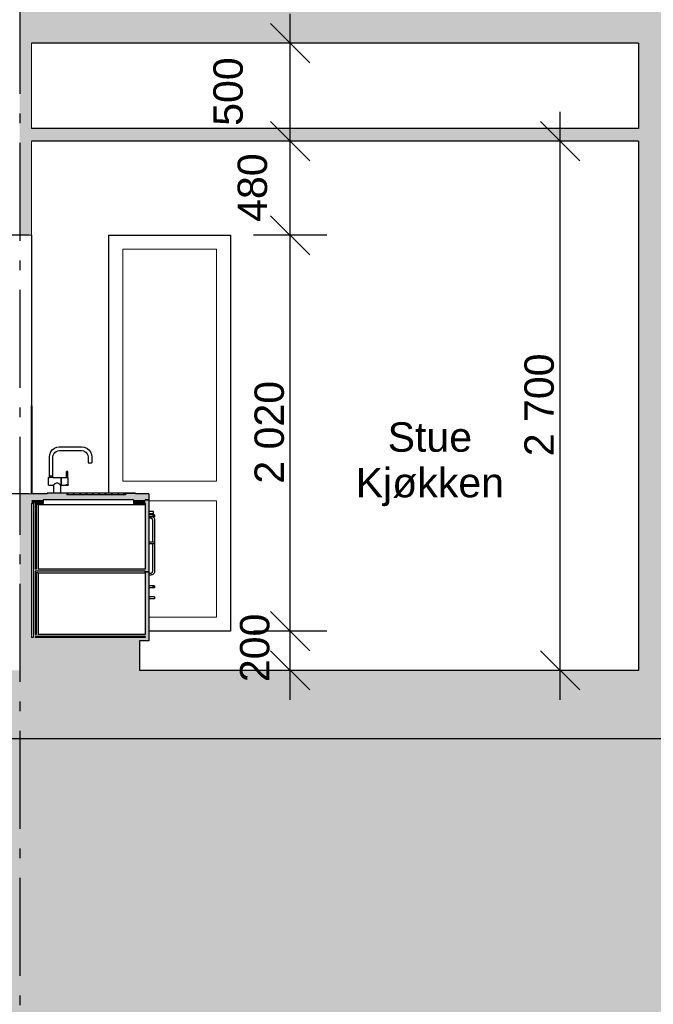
# Model space of a CAD drawing. Header units: millimetres. Extents: x 71327 to 340371, y 150071 to 223334.
# Tile 24 of 36: x 305941 to 309174, y 199330 to 204354. Entities that reach past the tile are written whole.
import ezdxf
from ezdxf.enums import TextEntityAlignment as Align

# ---------------------------------------------------------------- set-up
doc = ezdxf.new("R2010")
doc.units = ezdxf.units.MM
doc.header["$LTSCALE"] = 0.5
doc.header["$MEASUREMENT"] = 0
doc.linetypes.add('Akselinje', pattern=[1500, 1000, -200, 100, -200])
doc.linetypes.add('PLINE', pattern=[0])
for name, color, linetype in [('0(Nye konstruksjoner)', 7, 'Continuous'), ('23-- Yttervegger (Skravur)(Nye konstruksjoner)', 7, 'Continuous'), ('23-- Yttervegger(Nye konstruksjoner)', 7, 'Continuous'), ('24-- Innervegger (Skravur)(Nye konstruksjoner)', 7, 'Continuous'), ('24-- Innervegger(Nye konstruksjoner)', 7, 'Continuous'), ('244- Vinduer_ dører_ foldevegger(Nye konstruksjoner)', 7, 'Continuous'), ('251- Frittbærende dekker (Skravur)(Nye konstruksjoner)', 7, 'Continuous'), ('251- Frittbærende dekker(Nye konstruksjoner)', 7, 'Continuous'), ('252- Gulv på grunn_ bunnplate (Skravur)(Nye konstruksjoner)', 7, 'Continuous'), ('252- Gulv på grunn_ bunnplate(Nye konstruksjoner)', 7, 'Continuous'), ('257- Systemhimlinger (Skravur)(Nye konstruksjoner)', 7, 'Continuous'), ('257- Systemhimlinger(Nye konstruksjoner)', 7, 'Continuous'), ('273- Kjøkkeninnredning (Skravur)(Nye konstruksjoner)', 7, 'Continuous'), ('273- Kjøkkeninnredning(Nye konstruksjoner)', 7, 'Continuous'), ('822- Modullinjer(Nye konstruksjoner)', 7, 'Continuous'), ('838- Annen tekst(Nye konstruksjoner)', 7, 'Continuous'), ('842-M___1_100 Målsetting bygning(Nye konstruksjoner)', 7, 'Continuous')]:
    doc.layers.add(name, color=color, linetype=linetype)
doc.layers.add('234- Vinduer_ dører_ porter(Nye konstruksjoner)', color=7, linetype='Continuous', lineweight=0)
doc.layers.add('236- Innvendig kledning og overflate(Nye konstruksjoner)', color=7, linetype='Continuous', lineweight=0)
doc.styles.add('GENERATED_STYLE_1', font='arial.ttf')
doc.styles.add('GENERATED_STYLE_2', font='arial.ttf')
doc.dimstyles.new('GENERATED_STYLE__1', dxfattribs={"dimtxt": 150, "dimasz": 190, "dimexe": 0.18, "dimexo": 0.0625, "dimgap": 0, "dimtad": 1, "dimdec": 0, "dimzin": 0, "dimdsep": 46, "dimtxsty": 'GENERATED_STYLE_1', "dimblk": 'ARROWHEAD_6', "dimblk1": 'ARROWHEAD_6', "dimblk2": 'ARROWHEAD_6', "dimcen": 0.09, "dimse1": 1, "dimse2": 1, "dimclrd": 256, "dimclre": 256, "dimclrt": 256, "dimadec": 1, "dimazin": 0, "dimtfac": 1, "dimtdec": 4, "dimtmove": 0, "dimatfit": 3, "dimfxl": 1, "dimtolj": 1, "dimtzin": 0, "dimarcsym": 0})
doc.dimstyles.new('GENERATED_STYLE__3', dxfattribs={"dimtxt": 150, "dimasz": 190, "dimexe": 0.18, "dimexo": 0.0625, "dimgap": 0, "dimtad": 1, "dimdec": 0, "dimzin": 0, "dimdsep": 46, "dimtxsty": 'GENERATED_STYLE_1', "dimblk": 'ARROWHEAD_6', "dimblk1": 'ARROWHEAD_6', "dimblk2": 'ARROWHEAD_6', "dimcen": 0.09, "dimse1": 1, "dimse2": 1, "dimclrd": 256, "dimclre": 256, "dimclrt": 256, "dimadec": 1, "dimazin": 0, "dimtfac": 1, "dimtdec": 4, "dimtmove": 2, "dimatfit": 3, "dimfxl": 1, "dimtolj": 1, "dimtzin": 0, "dimarcsym": 0})

# ---------------------------------------------------------------- blocks, each defined once
blk = doc.blocks.new('Standard grid marker[6]_2', base_point=(305941.2, 210675.8))
at = {"layer": '822- Modullinjer(Nye konstruksjoner)', "linetype": 'Akselinje'}
blk.add_line((305941.2, 210475.8), (305941.2, 194352), dxfattribs=at)
at = {"layer": '822- Modullinjer(Nye konstruksjoner)', "style": 'GENERATED_STYLE_2'}
for tag, p in [('AC_MarkerText_1_0', (305941.2, 211350.8)), ('AC_MarkerText_1_1', (305941.2, 193827))]:
    blk.add_attdef(tag, text='', height=350, rotation=360, dxfattribs=at).set_placement(p, align=Align.TOP_CENTER)
blk = doc.blocks.new('*D255', base_point=(150667.5, 123334))
at = {"layer": '842-M___1_100 Målsetting bygning(Nye konstruksjoner)', "linetype": 'PLINE'}
for p, q in [((308697.9, 203734), (308697.9, 203884)), ((308797.9, 203634), (308597.9, 203834)), ((308885.4, 203734), (308510.4, 203734)), ((308697.9, 201034), (308697.9, 203734)), ((308597.9, 201134), (308797.9, 200934)), ((308885.4, 201034), (308510.4, 201034)), ((308697.9, 200884), (308697.9, 201034))]:
    blk.add_line(p, q, dxfattribs=at)
at = {"layer": '842-M___1_100 Målsetting bygning(Nye konstruksjoner)', "insert": (308667.9, 202126.6), "char_height": 150, "attachment_point": 7, "rotation": 90, "style": 'GENERATED_STYLE_1'}
blk.add_mtext('\\A1;{\\pql;\\fArial|b0|i0|c0|p0;\\W1.000000;2\xa0700}', dxfattribs=at)
blk = doc.blocks.new('ARROWHEAD_6')
at = {"linetype": 'Continuous'}
for p, q in [((-0.5, -0.5), (0.5, 0.5)), ((0, 0), (-1, 0))]:
    blk.add_line(p, q, dxfattribs=at)
blk = doc.blocks.new('*D256', base_point=(150667.5, 123334))
at = {"layer": '842-M___1_100 Målsetting bygning(Nye konstruksjoner)', "linetype": 'PLINE'}
for p, q in [((307220.9, 201334), (307420.9, 201134)), ((307508.4, 201234), (307133.4, 201234)), ((307320.9, 201034), (307320.9, 201234)), ((307220.9, 201134), (307420.9, 200934)), ((307508.4, 201034), (307133.4, 201034)), ((307320.9, 200884), (307320.9, 201034))]:
    blk.add_line(p, q, dxfattribs=at)
at = {"layer": '842-M___1_100 Målsetting bygning(Nye konstruksjoner)', "insert": (307216.7, 200974), "char_height": 150, "attachment_point": 7, "rotation": 90, "style": 'GENERATED_STYLE_1'}
blk.add_mtext('\\A1;{\\pql;\\fArial|b0|i0|c0|p0;\\W1.000000;200}', dxfattribs=at)
blk = doc.blocks.new('*D257', base_point=(150667.5, 123334))
at = {"layer": '842-M___1_100 Målsetting bygning(Nye konstruksjoner)', "linetype": 'PLINE'}
for p, q in [((307220.9, 203354), (307420.9, 203154)), ((307508.4, 203254), (307133.4, 203254)), ((307320.9, 201234), (307320.9, 203254)), ((307220.9, 201334), (307420.9, 201134)), ((307508.4, 201234), (307133.4, 201234))]:
    blk.add_line(p, q, dxfattribs=at)
at = {"layer": '842-M___1_100 Målsetting bygning(Nye konstruksjoner)', "insert": (307290.9, 201986.6), "char_height": 150, "attachment_point": 7, "rotation": 90, "style": 'GENERATED_STYLE_1'}
blk.add_mtext('\\A1;{\\pql;\\fArial|b0|i0|c0|p0;\\W1.000000;2\xa0020}', dxfattribs=at)
blk = doc.blocks.new('*D258', base_point=(150667.5, 123334))
at = {"layer": '842-M___1_100 Målsetting bygning(Nye konstruksjoner)', "linetype": 'PLINE'}
for p, q in [((307220.9, 203834), (307420.9, 203634)), ((307508.4, 203734), (307133.4, 203734)), ((307320.9, 203254), (307320.9, 203734)), ((307220.9, 203354), (307420.9, 203154)), ((307508.4, 203254), (307133.4, 203254))]:
    blk.add_line(p, q, dxfattribs=at)
at = {"layer": '842-M___1_100 Målsetting bygning(Nye konstruksjoner)', "insert": (307204.7, 203322.4), "char_height": 150, "attachment_point": 7, "rotation": 90, "style": 'GENERATED_STYLE_1'}
blk.add_mtext('\\A1;{\\pql;\\fArial|b0|i0|c0|p0;\\W1.000000;480}', dxfattribs=at)
blk = doc.blocks.new('*D259', base_point=(150667.5, 123334))
at = {"layer": '842-M___1_100 Målsetting bygning(Nye konstruksjoner)', "linetype": 'PLINE'}
for p, q in [((307320.9, 204234), (307320.9, 204384)), ((307420.9, 204134), (307220.9, 204334)), ((307508.4, 204234), (307133.4, 204234)), ((307320.9, 203734), (307320.9, 204234)), ((307220.9, 203834), (307420.9, 203634)), ((307508.4, 203734), (307133.4, 203734))]:
    blk.add_line(p, q, dxfattribs=at)
at = {"layer": '842-M___1_100 Målsetting bygning(Nye konstruksjoner)', "insert": (307080.9, 203812.4), "char_height": 150, "attachment_point": 7, "rotation": 90, "style": 'GENERATED_STYLE_1'}
blk.add_mtext('\\A1;{\\pql;\\fArial|b0|i0|c0|p0;\\W1.000000;500}', dxfattribs=at)

msp = doc.modelspace()

# ---------------------------------------------------------------- hatches: boundary and pattern name
at = {"layer": '0(Nye konstruksjoner)', "linetype": 'Continuous'}
h = msp.add_hatch(dxfattribs=at)
h.set_pattern_fill('Jord_0002', color=256, style=0, pattern_type=2)
h.set_pattern_definition([(45, (150667.54, 123334), (-275.7716, 275.7716), []), (45, (150575.6, 123425.9), (-551.5433, 551.5433), []), (45, (150483.7, 123517.84), (-551.5433, 551.5433), []), (135, (150391.76, 123609.76), (91.92388, 91.92388), [390, -390])])
h.paths.add_polyline_path([(296687.2, 197061.7), (340370.7, 197061.7), (340370.7, 200684), (296687.2, 200684)])
at = {"layer": '23-- Yttervegger (Skravur)(Nye konstruksjoner)', "linetype": 'Continuous'}
for points in [[(305940.2, 204534), (305940.2, 203254), (305988.2, 203254), (305988.2, 204234), (305941.2, 204234), (305941.2, 204534)], [(306001.2, 204234), (305988.2, 204234), (305988.2, 203254), (306001.2, 203254)], [(305940.2, 201934), (305940.2, 201034), (305988.2, 201034), (305988.2, 201934)], [(306001.2, 201934), (305988.2, 201934), (305988.2, 201034), (306001.2, 201034)]]:
    msp.add_hatch(color=256, dxfattribs=at).paths.add_polyline_path(points)
at = {"layer": '24-- Innervegger (Skravur)(Nye konstruksjoner)', "linetype": 'Continuous'}
for points in [[(309098.5, 203799), (309248.5, 203799), (309248.5, 204234), (309098.5, 204234)], [(309248.5, 203734), (309098.5, 203734), (309098.5, 201034), (309248.5, 201034)]]:
    msp.add_hatch(color=256, dxfattribs=at).paths.add_polyline_path(points)
at = {"layer": '251- Frittbærende dekker (Skravur)(Nye konstruksjoner)', "linetype": 'Continuous'}
msp.add_hatch(color=256, dxfattribs=at).paths.add_polyline_path([(313561.2, 204534), (305941.2, 204534), (305941.2, 204234), (313561.2, 204234)])
at = {"layer": '252- Gulv på grunn_ bunnplate (Skravur)(Nye konstruksjoner)', "linetype": 'Continuous'}
for points in [[(333847.2, 201034), (305755.2, 201034), (305755.2, 200884), (333847.2, 200884)], [(305755.2, 200684), (333847.2, 200684), (333847.2, 200884), (305755.2, 200884)]]:
    msp.add_hatch(color=256, dxfattribs=at).paths.add_polyline_path(points)
at = {"layer": '257- Systemhimlinger (Skravur)(Nye konstruksjoner)', "linetype": 'Continuous'}
msp.add_hatch(color=256, dxfattribs=at).paths.add_polyline_path([(313501.2, 203799), (306001.2, 203799), (306001.2, 203734), (313501.2, 203734)])
at = {"layer": '273- Kjøkkeninnredning (Skravur)(Nye konstruksjoner)', "linetype": 'Continuous'}
for points in [[(306001.2, 201904), (306599.2, 201904), (306599.2, 201934), (306481.2, 201934), (306481.2, 201929), (306181.2, 201929), (306181.2, 201934), (306001.2, 201934)], [(306001.2, 201886), (306061.2, 201886), (306061.2, 201904), (306001.2, 201904)], [(306081.2, 201934), (306181.2, 201934), (306181.2, 201939), (306081.2, 201939)], [(306181.2, 201936), (306181.2, 201934), (306186.2, 201934), (306186.2, 201936)], [(306181.2, 201934), (306181.2, 201929), (306481.2, 201929), (306481.2, 201934)], [(306218.4, 201934), (306218.4, 201936), (306213.4, 201936), (306213.4, 201934)], [(306250.6, 201934), (306250.6, 201936), (306245.6, 201936), (306245.6, 201934)], [(306282.9, 201934), (306282.9, 201936), (306277.9, 201936), (306277.9, 201934)], [(306315.1, 201934), (306315.1, 201936), (306310.1, 201936), (306310.1, 201934)], [(306347.3, 201934), (306347.3, 201936), (306342.3, 201936), (306342.3, 201934)], [(306379.5, 201934), (306379.5, 201936), (306374.5, 201936), (306374.5, 201934)], [(306411.8, 201934), (306411.8, 201936), (306406.8, 201936), (306406.8, 201934)], [(306444, 201934), (306444, 201936), (306439, 201936), (306439, 201934)], [(306476.2, 201934), (306476.2, 201936), (306471.2, 201936), (306471.2, 201934)], [(306531.2, 201934), (306531.2, 201939), (306481.2, 201939), (306481.2, 201934)], [(306581.2, 201886), (306581.2, 201904), (306521.2, 201904), (306521.2, 201886)], [(306581.2, 201537), (306599.2, 201537), (306599.2, 201903), (306581.2, 201903)], [(306010.2, 201202), (306019.2, 201202), (306019.2, 201886), (306010.2, 201886)], [(306034.2, 201551), (306034.2, 201881), (306024.2, 201881), (306024.2, 201551)], [(306619.2, 201828.2), (306619.2, 201818.2), (306629.2, 201818.2), (306629.2, 201828.2)], [(306581.2, 201551), (306019.2, 201551), (306019.2, 201541), (306581.2, 201541)], [(306034.2, 201217), (306034.2, 201531), (306024.2, 201531), (306024.2, 201217)], [(306581.2, 201185), (306599.2, 201185), (306599.2, 201535), (306581.2, 201535)], [(306619.2, 201465), (306619.2, 201455), (306629.2, 201455), (306629.2, 201465)], [(306001.2, 201202), (306001.2, 201184), (306581.2, 201184), (306581.2, 201202)], [(306581.2, 201217), (306019.2, 201217), (306019.2, 201207), (306581.2, 201207)], [(306001.2, 201034), (306551.2, 201034), (306551.2, 201184), (306001.2, 201184)]]:
    msp.add_hatch(color=256, dxfattribs=at).paths.add_polyline_path(points)

# ---------------------------------------------------------------- linework, layer by layer
at = {"layer": '0(Nye konstruksjoner)', "linetype": 'PLINE', "flags": 128}
msp.add_lwpolyline([(296687.2, 197061.7), (340370.7, 197061.7), (340370.7, 200684), (296687.2, 200684)], close=True, dxfattribs=at)
at = {"layer": '23-- Yttervegger(Nye konstruksjoner)', "linetype": 'PLINE', "flags": 128}
for points in [[(305988.2, 203254), (305940.2, 203254), (305890.2, 203254), (305798.2, 203254), (305742.2, 203254)], [(305988.2, 201934), (305940.2, 201934), (305890.2, 201934), (305798.2, 201934), (305742.2, 201934)]]:
    msp.add_lwpolyline(points, dxfattribs=at)
at = {"layer": '234- Vinduer_ dører_ porter(Nye konstruksjoner)', "linetype": 'PLINE'}
for p, q in [((306467.2, 203183), (306467.2, 201999)), ((306945.2, 203183), (306467.2, 203183)), ((306945.2, 201999), (306945.2, 203183)), ((306467.2, 201999), (306945.2, 201999)), ((306945.2, 201899), (306599.2, 201899)), ((306945.2, 201305), (306945.2, 201899)), ((306599.2, 201305), (306945.2, 201305))]:
    msp.add_line(p, q, dxfattribs=at)
at = {"layer": '236- Innvendig kledning og overflate(Nye konstruksjoner)', "linetype": 'PLINE'}
for p, q in [((306001.2, 204234), (306001.2, 203799)), ((306001.2, 203734), (306001.2, 203254)), ((306001.2, 203254), (305988.2, 203254)), ((306001.2, 201934), (305988.2, 201934)), ((306001.2, 201886), (306001.2, 201202))]:
    msp.add_line(p, q, dxfattribs=at)
at = {"layer": '24-- Innervegger(Nye konstruksjoner)', "linetype": 'PLINE'}
for p, q in [((309098.5, 204234), (309098.5, 203799)), ((309098.5, 203734), (309098.5, 201034))]:
    msp.add_line(p, q, dxfattribs=at)
at = {"layer": '244- Vinduer_ dører_ foldevegger(Nye konstruksjoner)', "linetype": 'PLINE'}
for p, q in [((306001.2, 203254), (306001.2, 202384)), ((306396.2, 201939), (306396.2, 203254)), ((306396.2, 203254), (307016.2, 203254)), ((307016.2, 203254), (307016.2, 201234)), ((307016.2, 201234), (306599.2, 201234))]:
    msp.add_line(p, q, dxfattribs=at)
at = {"layer": '251- Frittbærende dekker(Nye konstruksjoner)', "linetype": 'PLINE'}
msp.add_line((309098.5, 204234), (306001.2, 204234), dxfattribs=at)
at = {"layer": '252- Gulv på grunn_ bunnplate(Nye konstruksjoner)', "linetype": 'PLINE'}
for p, q in [((309098.5, 201034), (306551.2, 201034)), ((333847.2, 200684), (305755.2, 200684))]:
    msp.add_line(p, q, dxfattribs=at)
at = {"layer": '257- Systemhimlinger(Nye konstruksjoner)', "linetype": 'PLINE'}
for p, q in [((309098.5, 203799), (306001.2, 203799)), ((309098.5, 203734), (306001.2, 203734))]:
    msp.add_line(p, q, dxfattribs=at)
at = {"layer": '273- Kjøkkeninnredning(Nye konstruksjoner)', "linetype": 'PLINE'}
for p, q in [((306001.2, 201934), (306001.2, 202384)), ((306001.2, 202384), (306004.2, 202384)), ((306004.2, 201934), (306004.2, 202384)), ((306099, 202148.5), (306107.1, 202159.1)), ((306107.1, 202159.1), (306117.7, 202167.2)), ((306117.7, 202167.2), (306130, 202172.3)), ((306126.7, 202151.5), (306134.7, 202154.8)), ((306130, 202172.3), (306142.6, 202174)), ((306134.7, 202154.8), (306143.8, 202156)), ((306142.6, 202174), (306257.8, 202174)), ((306143.8, 202156), (306256.6, 202156)), ((306256.6, 202156), (306265.7, 202154.8)), ((306257.8, 202174), (306270.4, 202172.3)), ((306265.7, 202154.8), (306273.7, 202151.5)), ((306270.4, 202172.3), (306282.7, 202167.2)), ((306282.7, 202167.2), (306293.3, 202159.1)), ((306293.3, 202159.1), (306301.4, 202148.5)), ((306092.2, 202123.6), (306093.9, 202136.2)), ((306092.2, 202025), (306092.2, 202123.6)), ((306093.9, 202136.2), (306099, 202148.5)), ((306110.2, 202122.4), (306111.4, 202131.5)), ((306110.2, 202025), (306110.2, 202122.4)), ((306111.4, 202131.5), (306114.7, 202139.5)), ((306114.7, 202139.5), (306119.9, 202146.3)), ((306119.9, 202146.3), (306126.7, 202151.5)), ((306273.7, 202151.5), (306280.5, 202146.3)), ((306280.5, 202146.3), (306285.7, 202139.5)), ((306285.7, 202139.5), (306289, 202131.5)), ((306289, 202131.5), (306290.2, 202122.4)), ((306290.2, 202122.4), (306290.2, 202093)), ((306301.4, 202148.5), (306306.5, 202136.2)), ((306306.5, 202136.2), (306308.2, 202123.6)), ((306308.2, 202123.6), (306308.2, 202093)), ((306290.2, 202093), (306290.3, 202093)), ((306290.3, 202093), (306290.7, 202093)), ((306290.7, 202093), (306291.3, 202093)), ((306291.3, 202093), (306292.2, 202093)), ((306292.2, 202093), (306293.3, 202093)), ((306293.3, 202093), (306294.6, 202093)), ((306294.6, 202093), (306296, 202093)), ((306296, 202093), (306297.5, 202093)), ((306297.5, 202093), (306299, 202093)), ((306299, 202093), (306300.6, 202093)), ((306300.6, 202093), (306302.1, 202093)), ((306302.1, 202093), (306303.6, 202093)), ((306303.6, 202093), (306304.9, 202093)), ((306304.9, 202093), (306306, 202093)), ((306306, 202093), (306306.9, 202093)), ((306306.9, 202093), (306307.6, 202093)), ((306307.6, 202093), (306308, 202093)), ((306308, 202093), (306308.2, 202093)), ((306087.2, 202018.9), (306087.2, 202019)), ((306087.2, 202019), (306093.2, 202019)), ((306087.2, 202018.5), (306087.2, 202018.9)), ((306087.2, 202017.8), (306087.2, 202018.5)), ((306087.2, 202016.9), (306087.2, 202017.8)), ((306087.2, 202015.7), (306087.2, 202016.9)), ((306087.2, 202014.3), (306087.2, 202015.7)), ((306087.2, 202012.7), (306087.2, 202014.3)), ((306087.2, 202010.9), (306087.2, 202012.7)), ((306087.2, 202009), (306087.2, 202010.9)), ((306087.2, 202006.9), (306087.2, 202009)), ((306087.2, 202004.7), (306087.2, 202006.9)), ((306087.2, 202002.5), (306087.2, 202004.7)), ((306092.3, 202025), (306092.2, 202025)), ((306092.7, 202025), (306092.3, 202025)), ((306093.4, 202025), (306092.7, 202025)), ((306093.2, 202019), (306093.2, 202025)), ((306093.3, 202018.9), (306093.2, 202019)), ((306093.5, 202018.9), (306093.3, 202018.9)), ((306094.3, 202025), (306093.4, 202025)), ((306094.3, 202018.6), (306093.7, 202018.8)), ((306095.4, 202025), (306094.3, 202025)), ((306095.1, 202018.3), (306094.3, 202018.6)), ((306096.1, 202018), (306095.1, 202018.3)), ((306096.7, 202025), (306095.4, 202025)), ((306097.2, 202017.8), (306096.1, 202018)), ((306098.1, 202025), (306096.7, 202025)), ((306098.5, 202017.5), (306097.2, 202017.8)), ((306099.6, 202025), (306098.1, 202025)), ((306099.8, 202017.4), (306098.5, 202017.5)), ((306101.2, 202025), (306099.6, 202025)), ((306101.2, 202017.3), (306099.8, 202017.4)), ((306102.8, 202025), (306101.2, 202025)), ((306102.6, 202017.4), (306101.2, 202017.3)), ((306103.9, 202017.5), (306102.6, 202017.4)), ((306104.3, 202025), (306102.8, 202025)), ((306105.2, 202017.8), (306103.9, 202017.5)), ((306105.7, 202025), (306104.3, 202025)), ((306106.3, 202018), (306105.2, 202017.8)), ((306107, 202025), (306105.7, 202025)), ((306107.3, 202018.3), (306106.3, 202018)), ((306108.1, 202025), (306107, 202025)), ((306108.1, 202018.6), (306107.3, 202018.3)), ((306109, 202025), (306108.1, 202025)), ((306108.7, 202018.8), (306108.1, 202018.6)), ((306109.1, 202018.9), (306108.9, 202018.9)), ((306109.7, 202025), (306109, 202025)), ((306109.2, 202019), (306109.1, 202018.9)), ((306109.2, 202019), (306109.2, 202025)), ((306109.2, 202019), (306152.2, 202019)), ((306110.1, 202025), (306109.7, 202025)), ((306110.2, 202025), (306110.1, 202025)), ((306152.2, 202018.9), (306152.2, 202019)), ((306152.2, 202018.5), (306152.2, 202018.9)), ((306152.2, 202017.8), (306152.2, 202018.5)), ((306152.2, 202016.9), (306152.2, 202017.8)), ((306152.2, 202015.7), (306152.2, 202016.9)), ((306152.2, 202014.3), (306152.2, 202015.7)), ((306152.2, 202012.7), (306152.2, 202014.3)), ((306152.2, 202010.9), (306152.2, 202012.7)), ((306152.2, 202009), (306152.2, 202010.9)), ((306152.2, 202006.9), (306152.2, 202009)), ((306152.2, 202004.7), (306152.2, 202006.9)), ((306152.2, 202002.5), (306152.2, 202004.7)), ((306153.2, 202018.7), (306153.2, 202019)), ((306153.2, 202019), (306179.2, 202019)), ((306153.2, 202017.8), (306153.2, 202018.7)), ((306153.2, 202016.3), (306153.2, 202017.8)), ((306153.2, 202014.3), (306153.2, 202016.3)), ((306153.2, 202011.8), (306153.2, 202014.3)), ((306153.2, 202009), (306153.2, 202011.8)), ((306153.2, 202005.8), (306153.2, 202009)), ((306153.2, 202002.5), (306153.2, 202005.8)), ((306176.2, 202018.4), (306176.2, 202018)), ((306188.2, 202018.4), (306176.2, 202018.4)), ((306176.2, 202018), (306188.2, 202018)), ((306179.2, 202019), (306179.2, 202049)), ((306179.4, 202049), (306179.3, 202049)), ((306179.4, 202019), (306179.3, 202019)), ((306179.7, 202049), (306179.4, 202049)), ((306179.7, 202018.9), (306179.4, 202019)), ((306180, 202049), (306179.7, 202049)), ((306180, 202018.9), (306179.7, 202018.9)), ((306180.5, 202049), (306180, 202049)), ((306180.5, 202018.8), (306180, 202018.9)), ((306181, 202049), (306180.5, 202049)), ((306181, 202018.8), (306180.5, 202018.8)), ((306181.5, 202049), (306181, 202049)), ((306181.5, 202018.7), (306181, 202018.8)), ((306182.1, 202049), (306181.5, 202049)), ((306182.1, 202018.7), (306181.5, 202018.7)), ((306182.7, 202049), (306182.1, 202049)), ((306182.4, 202018.7), (306182.1, 202018.7)), ((306182.7, 202018.7), (306182.4, 202018.7)), ((306183.3, 202049), (306182.7, 202049)), ((306183, 202018.7), (306182.7, 202018.7)), ((306183.3, 202018.7), (306183, 202018.7)), ((306183.9, 202049), (306183.3, 202049)), ((306183.9, 202018.7), (306183.3, 202018.7)), ((306184.5, 202049), (306183.9, 202049)), ((306184.5, 202018.8), (306183.9, 202018.7)), ((306185, 202049), (306184.5, 202049)), ((306185, 202018.8), (306184.5, 202018.8)), ((306185.4, 202049), (306185, 202049)), ((306185.4, 202018.9), (306185, 202018.8)), ((306185.7, 202049), (306185.4, 202049)), ((306185.7, 202018.9), (306185.4, 202018.9)), ((306186, 202049), (306185.7, 202049)), ((306186, 202019), (306185.7, 202018.9)), ((306186.1, 202049), (306186, 202049)), ((306186.1, 202019), (306186, 202019)), ((306186.2, 202019), (306186.2, 202049)), ((306186.2, 202019), (306188.2, 202019)), ((306188.2, 202018.7), (306188.2, 202019)), ((306188.2, 202018.4), (306188.2, 202018.7)), ((306188.2, 202018.4), (306188.2, 202018)), ((306188.2, 202017.8), (306188.2, 202018)), ((306188.2, 202016.3), (306188.2, 202017.8)), ((306188.2, 202014.3), (306188.2, 202016.3)), ((306188.2, 202011.8), (306188.2, 202014.3)), ((306188.2, 202009), (306188.2, 202011.8)), ((306188.2, 202005.8), (306188.2, 202009)), ((306188.2, 202002.5), (306188.2, 202005.8)), ((306087.2, 202000.2), (306087.2, 202002.5)), ((306087.2, 201997.8), (306087.2, 202000.2)), ((306087.2, 201995.5), (306087.2, 201997.8)), ((306087.2, 201993.3), (306087.2, 201995.5)), ((306087.2, 201991.1), (306087.2, 201993.3)), ((306087.2, 201989), (306087.2, 201991.1)), ((306087.2, 201987), (306087.2, 201989)), ((306087.2, 201985.3), (306087.2, 201987)), ((306087.2, 201983.7), (306087.2, 201985.3)), ((306087.2, 201982.3), (306087.2, 201983.7)), ((306087.2, 201981.1), (306087.2, 201982.3)), ((306087.2, 201980.2), (306087.2, 201981.1)), ((306087.2, 201979.5), (306087.2, 201980.2)), ((306087.2, 201979.1), (306087.2, 201979.5)), ((306087.2, 201979), (306087.2, 201979.1)), ((306087.2, 201979), (306112.7, 201979)), ((306112.7, 201979), (306112.8, 201979.1)), ((306112.7, 201979), (306112.7, 201939)), ((306112.8, 201979.1), (306113.2, 201979.5)), ((306113.2, 201979.5), (306113.3, 201979.5)), ((306113.3, 201979.5), (306113.8, 201980)), ((306113.8, 201980), (306114, 201980.2)), ((306114, 201980.2), (306114.7, 201980.8)), ((306114.7, 201980.8), (306115, 201981.1)), ((306115, 201981.1), (306115.7, 201981.8)), ((306115.7, 201981.8), (306116.3, 201982.3)), ((306116.3, 201982.3), (306117, 201982.9)), ((306117, 201982.9), (306117.9, 201983.7)), ((306117.9, 201983.7), (306118.5, 201984.2)), ((306118.5, 201984.2), (306119.8, 201985.3)), ((306119.8, 201985.3), (306120.2, 201985.6)), ((306120.2, 201985.6), (306122, 201987)), ((306122, 201987), (306123.9, 201988.4)), ((306123.9, 201988.4), (306125.9, 201989.7)), ((306125.9, 201989.7), (306128, 201990.7)), ((306128, 201990.7), (306130.1, 201991.3)), ((306130.1, 201991.3), (306132.3, 201991.3)), ((306132.3, 201991.3), (306134.4, 201990.7)), ((306134.4, 201990.7), (306136.5, 201989.7)), ((306136.5, 201989.7), (306138.5, 201988.4)), ((306138.5, 201988.4), (306140.4, 201987)), ((306140.4, 201987), (306142.2, 201985.6)), ((306142.2, 201985.6), (306142.6, 201985.3)), ((306142.6, 201985.3), (306143.9, 201984.2)), ((306143.9, 201984.2), (306144.5, 201983.7)), ((306144.5, 201983.7), (306145.4, 201982.9)), ((306145.4, 201982.9), (306146.1, 201982.3)), ((306146.1, 201982.3), (306146.7, 201981.8)), ((306146.7, 201981.8), (306147.4, 201981.1)), ((306147.4, 201981.1), (306147.7, 201980.8)), ((306147.7, 201980.8), (306148.4, 201980.2)), ((306148.4, 201980.2), (306148.6, 201980)), ((306148.6, 201980), (306149.1, 201979.5)), ((306149.1, 201979.5), (306149.2, 201979.5)), ((306149.2, 201979.5), (306149.6, 201979.1)), ((306149.6, 201979.1), (306149.7, 201979)), ((306149.7, 201979), (306149.7, 201939)), ((306149.7, 201979), (306152.2, 201979)), ((306152.2, 202000.2), (306152.2, 202002.5)), ((306152.2, 201997.8), (306152.2, 202000.2)), ((306152.2, 201995.5), (306152.2, 201997.8)), ((306152.2, 201993.3), (306152.2, 201995.5)), ((306152.2, 201991.1), (306152.2, 201993.3)), ((306152.2, 201989), (306152.2, 201991.1)), ((306152.2, 201987), (306152.2, 201989)), ((306152.2, 201985.3), (306152.2, 201987)), ((306152.2, 201983.7), (306152.2, 201985.3)), ((306152.2, 201982.3), (306152.2, 201983.7)), ((306152.2, 201981.1), (306152.2, 201982.3)), ((306152.2, 201980.2), (306152.2, 201981.1)), ((306152.2, 201979.5), (306152.2, 201980.2)), ((306152.2, 201979.1), (306152.2, 201979.5)), ((306152.2, 201979), (306152.2, 201979.1)), ((306153.2, 201999), (306153.2, 202002.5)), ((306153.2, 201995.5), (306153.2, 201999)), ((306153.2, 201992.2), (306153.2, 201995.5)), ((306153.2, 201989), (306153.2, 201992.2)), ((306153.2, 201986.1), (306153.2, 201989)), ((306153.2, 201983.7), (306153.2, 201986.1)), ((306153.2, 201981.7), (306153.2, 201983.7)), ((306153.2, 201980.2), (306153.2, 201981.7)), ((306153.2, 201979.3), (306153.2, 201980.2)), ((306153.2, 201979), (306153.2, 201979.3)), ((306153.2, 201979), (306188.2, 201979)), ((306176.2, 201980), (306176.2, 201979.6)), ((306188.2, 201980), (306176.2, 201980)), ((306176.2, 201979.6), (306188.2, 201979.6)), ((306188.2, 201999), (306188.2, 202002.5)), ((306188.2, 201995.5), (306188.2, 201999)), ((306188.2, 201992.2), (306188.2, 201995.5)), ((306188.2, 201989), (306188.2, 201992.2)), ((306188.2, 201986.1), (306188.2, 201989)), ((306188.2, 201983.7), (306188.2, 201986.1)), ((306188.2, 201981.7), (306188.2, 201983.7)), ((306188.2, 201980.2), (306188.2, 201981.7)), ((306188.2, 201980), (306188.2, 201980.2)), ((306188.2, 201980), (306188.2, 201979.6)), ((306188.2, 201979.3), (306188.2, 201979.6)), ((306188.2, 201979), (306188.2, 201979.3)), ((306081.2, 201934), (306001.2, 201934)), ((306061.2, 201904), (306061.2, 201886)), ((306521.2, 201904), (306061.2, 201904)), ((306081.2, 201939), (306081.2, 201934)), ((306181.2, 201939), (306081.2, 201939)), ((306181.5, 201939), (306181.2, 201939)), ((306181.2, 201939), (306181.2, 201936)), ((306186.2, 201936), (306181.2, 201936)), ((306181.2, 201934), (306181.2, 201929)), ((306481.2, 201929), (306181.2, 201929)), ((306182.4, 201939), (306181.5, 201939)), ((306183.9, 201939), (306182.4, 201939)), ((306185.9, 201939), (306183.9, 201939)), ((306188.3, 201939), (306185.9, 201939)), ((306186.2, 201936), (306186.2, 201934)), ((306191.2, 201939), (306188.3, 201939)), ((306194.4, 201939), (306191.2, 201939)), ((306197.7, 201939), (306194.4, 201939)), ((306201.2, 201939), (306197.7, 201939)), ((306461.2, 201939), (306201.2, 201939)), ((306213.4, 201936), (306213.4, 201934)), ((306218.4, 201936), (306213.4, 201936)), ((306218.4, 201936), (306218.4, 201934)), ((306245.6, 201936), (306245.6, 201934)), ((306250.6, 201936), (306245.6, 201936)), ((306250.6, 201936), (306250.6, 201934)), ((306277.9, 201936), (306277.9, 201934)), ((306282.9, 201936), (306277.9, 201936)), ((306282.9, 201936), (306282.9, 201934)), ((306310.1, 201936), (306310.1, 201934)), ((306315.1, 201936), (306310.1, 201936)), ((306315.1, 201936), (306315.1, 201934)), ((306342.3, 201936), (306342.3, 201934)), ((306347.3, 201936), (306342.3, 201936)), ((306347.3, 201936), (306347.3, 201934)), ((306374.5, 201936), (306374.5, 201934)), ((306379.5, 201936), (306374.5, 201936)), ((306379.5, 201936), (306379.5, 201934)), ((306406.8, 201936), (306406.8, 201934)), ((306411.8, 201936), (306406.8, 201936)), ((306411.8, 201936), (306411.8, 201934)), ((306439, 201936), (306439, 201934)), ((306444, 201936), (306439, 201936)), ((306444, 201936), (306444, 201934)), ((306464.7, 201939), (306461.2, 201939)), ((306468, 201939), (306464.7, 201939)), ((306471.2, 201939), (306468, 201939)), ((306474.1, 201939), (306471.2, 201939)), ((306471.2, 201936), (306471.2, 201934)), ((306476.2, 201936), (306471.2, 201936)), ((306476.5, 201939), (306474.1, 201939)), ((306476.2, 201936), (306476.2, 201934)), ((306478.5, 201939), (306476.5, 201939)), ((306480, 201939), (306478.5, 201939)), ((306480.9, 201939), (306480, 201939)), ((306481.2, 201939), (306480.9, 201939)), ((306531.2, 201939), (306481.2, 201939)), ((306521.2, 201904), (306521.2, 201886)), ((306531.2, 201939), (306531.2, 201934)), ((306599.2, 201934), (306531.2, 201934)), ((306581.2, 201904), (306581.2, 201903)), ((306599.2, 201904), (306581.2, 201904)), ((306599.2, 201903), (306581.2, 201903)), ((306589.2, 201903), (306589.2, 201904)), ((306599.2, 201934), (306599.2, 201904)), ((306599.2, 201903), (306599.2, 201537)), ((306010.2, 201886), (306001.2, 201886)), ((306010.2, 201886), (306010.2, 201202)), ((306019.2, 201886), (306019.2, 201551)), ((306061.2, 201886), (306019.2, 201886)), ((306019.2, 201881), (306024.2, 201881)), ((306024.2, 201881), (306024.2, 201551)), ((306034.2, 201881), (306024.2, 201881)), ((306034.2, 201881), (306581.2, 201881)), ((306034.2, 201881), (306034.2, 201551)), ((306581.2, 201886), (306521.2, 201886)), ((306581.2, 201886), (306581.2, 201551)), ((306609.2, 201845), (306599.2, 201845)), ((306609.2, 201833), (306599.2, 201833)), ((306609.2, 201828.2), (306599.2, 201828.2)), ((306609.2, 201818.2), (306599.2, 201818.2)), ((306609.2, 201810.5), (306599.2, 201810.5)), ((306616.7, 201845), (306609.2, 201845)), ((306616.7, 201833), (306609.2, 201833)), ((306610.9, 201828.2), (306609.2, 201828.2)), ((306610.9, 201818.2), (306609.2, 201818.2)), ((306610.9, 201810.3), (306609.2, 201810.5)), ((306612.6, 201828.2), (306610.9, 201828.2)), ((306612.6, 201818.2), (306610.9, 201818.2)), ((306612.6, 201809.9), (306610.9, 201810.3)), ((306614.2, 201828.2), (306612.6, 201828.2)), ((306614.2, 201818.2), (306612.6, 201818.2)), ((306614.2, 201809.1), (306612.6, 201809.9)), ((306615.6, 201828.2), (306614.2, 201828.2)), ((306615.6, 201818.2), (306614.2, 201818.2)), ((306615.6, 201808.1), (306614.2, 201809.1)), ((306616.9, 201828.2), (306615.6, 201828.2)), ((306616.9, 201818.2), (306615.6, 201818.2)), ((306616.9, 201806.9), (306615.6, 201808.1)), ((306622.2, 201845), (306616.7, 201845)), ((306622.2, 201833), (306616.7, 201833)), ((306617.9, 201828.2), (306616.9, 201828.2)), ((306617.9, 201818.2), (306616.9, 201818.2)), ((306617.9, 201805.5), (306616.9, 201806.9)), ((306618.6, 201828.2), (306617.9, 201828.2)), ((306618.6, 201818.2), (306617.9, 201818.2)), ((306618.6, 201803.9), (306617.9, 201805.5)), ((306618.2, 201818.2), (306619.2, 201817.8)), ((306619, 201828.2), (306618.6, 201828.2)), ((306619, 201818.2), (306618.6, 201818.2)), ((306619, 201802.2), (306618.6, 201803.9)), ((306619.2, 201828.2), (306619, 201828.2)), ((306619.2, 201818.2), (306619, 201818.2)), ((306619.2, 201800.5), (306619, 201802.2)), ((306619.2, 201828.2), (306619.2, 201818.2)), ((306629.2, 201828.2), (306619.2, 201828.2)), ((306629.2, 201818.2), (306619.2, 201818.2)), ((306619.2, 201817.8), (306622.1, 201815.8)), ((306622.1, 201815.8), (306624.5, 201813.3)), ((306624.2, 201845), (306622.2, 201845)), ((306624.2, 201833), (306622.2, 201833)), ((306624.2, 201833), (306624.2, 201845)), ((306624.5, 201813.3), (306626.5, 201810.5)), ((306626.5, 201810.5), (306628, 201807.3)), ((306628, 201807.3), (306628.9, 201803.9)), ((306628.9, 201803.9), (306629.2, 201800.5)), ((306629.2, 201828.2), (306629.2, 201818.2)), ((306619.2, 201689), (306619.2, 201800.5)), ((306629.2, 201800.5), (306629.2, 201689)), ((306609.2, 201689), (306599.2, 201689)), ((306609.2, 201679), (306599.2, 201679)), ((306612.7, 201689), (306609.2, 201689)), ((306612.7, 201679), (306609.2, 201679)), ((306616, 201689), (306612.7, 201689)), ((306616, 201679), (306612.7, 201679)), ((306619.2, 201689), (306616, 201689)), ((306619.2, 201679), (306616, 201679)), ((306622.1, 201689), (306619.2, 201689)), ((306622.1, 201679), (306619.2, 201679)), ((306619.2, 201540.5), (306619.2, 201679)), ((306624.5, 201689), (306622.1, 201689)), ((306624.5, 201679), (306622.1, 201679)), ((306626.5, 201689), (306624.5, 201689)), ((306626.5, 201679), (306624.5, 201679)), ((306628, 201689), (306626.5, 201689)), ((306628, 201679), (306626.5, 201679)), ((306628.9, 201689), (306628, 201689)), ((306628.9, 201679), (306628, 201679)), ((306629.2, 201689), (306628.9, 201689)), ((306629.2, 201679), (306628.9, 201679)), ((306629.2, 201689), (306629.2, 201679)), ((306629.2, 201679), (306629.2, 201540.5)), ((306024.2, 201551), (306019.2, 201551)), ((306581.2, 201551), (306034.2, 201551)), ((306019.2, 201541), (306019.2, 201217)), ((306581.2, 201541), (306019.2, 201541)), ((306019.2, 201531), (306024.2, 201531)), ((306024.2, 201531), (306024.2, 201217)), ((306034.2, 201531), (306024.2, 201531)), ((306034.2, 201531), (306581.2, 201531)), ((306034.2, 201531), (306034.2, 201217)), ((306581.2, 201541), (306581.2, 201537)), ((306581.2, 201535), (306581.2, 201537)), ((306599.2, 201537), (306581.2, 201537)), ((306581.2, 201535), (306581.2, 201217)), ((306599.2, 201535), (306581.2, 201535)), ((306599.2, 201535), (306599.2, 201537)), ((306599.2, 201535), (306599.2, 201185)), ((306599.2, 201530.5), (306609.2, 201530.5)), ((306609.2, 201520.5), (306599.2, 201520.5)), ((306609.2, 201530.5), (306610.9, 201530.6)), ((306612.7, 201520.8), (306609.2, 201520.5)), ((306610.9, 201530.6), (306612.6, 201531.1)), ((306612.6, 201531.1), (306614.2, 201531.8)), ((306616, 201521.7), (306612.7, 201520.8)), ((306614.2, 201531.8), (306615.6, 201532.8)), ((306615.6, 201532.8), (306616.9, 201534)), ((306619.2, 201523.2), (306616, 201521.7)), ((306616.9, 201534), (306617.9, 201535.5)), ((306617.9, 201535.5), (306618.6, 201537.1)), ((306618.6, 201537.1), (306619, 201538.7)), ((306619, 201538.7), (306619.2, 201540.5)), ((306622.1, 201525.2), (306619.2, 201523.2)), ((306624.5, 201527.6), (306622.1, 201525.2)), ((306626.5, 201530.5), (306624.5, 201527.6)), ((306628, 201533.6), (306626.5, 201530.5)), ((306628.9, 201537), (306628, 201533.6)), ((306629.2, 201540.5), (306628.9, 201537)), ((306609.2, 201465), (306599.2, 201465)), ((306609.2, 201455), (306599.2, 201455)), ((306610.9, 201465), (306609.2, 201465)), ((306610.9, 201455), (306609.2, 201455)), ((306612.6, 201465), (306610.9, 201465)), ((306612.6, 201455), (306610.9, 201455)), ((306614.2, 201465), (306612.6, 201465)), ((306614.2, 201455), (306612.6, 201455)), ((306615.6, 201465), (306614.2, 201465)), ((306615.6, 201455), (306614.2, 201455)), ((306616.9, 201465), (306615.6, 201465)), ((306616.9, 201455), (306615.6, 201455)), ((306617.9, 201465), (306616.9, 201465)), ((306617.9, 201455), (306616.9, 201455)), ((306618.6, 201465), (306617.9, 201465)), ((306618.6, 201455), (306617.9, 201455)), ((306619, 201465), (306618.6, 201465)), ((306619, 201455), (306618.6, 201455)), ((306619.2, 201465), (306619, 201465)), ((306619.2, 201455), (306619, 201455)), ((306619.2, 201465), (306619.2, 201455)), ((306629.2, 201465), (306619.2, 201465)), ((306629.2, 201455), (306619.2, 201455)), ((306629.2, 201465), (306629.2, 201455)), ((306609.2, 201409), (306599.2, 201409)), ((306612.7, 201409), (306609.2, 201409)), ((306616, 201409), (306612.7, 201409)), ((306619.2, 201409), (306616, 201409)), ((306622.1, 201409), (306619.2, 201409)), ((306624.5, 201409), (306622.1, 201409)), ((306626.5, 201409), (306624.5, 201409)), ((306628, 201409), (306626.5, 201409)), ((306628.9, 201409), (306628, 201409)), ((306629.2, 201409), (306628.9, 201409)), ((306629.2, 201409), (306629.2, 201399)), ((306609.2, 201399), (306599.2, 201399)), ((306612.7, 201399), (306609.2, 201399)), ((306616, 201399), (306612.7, 201399)), ((306619.2, 201399), (306616, 201399)), ((306622.1, 201399), (306619.2, 201399)), ((306624.5, 201399), (306622.1, 201399)), ((306626.5, 201399), (306624.5, 201399)), ((306628, 201399), (306626.5, 201399)), ((306628.9, 201399), (306628, 201399)), ((306629.2, 201399), (306628.9, 201399)), ((306010.2, 201202), (306001.2, 201202)), ((306024.2, 201217), (306019.2, 201217)), ((306019.2, 201207), (306019.2, 201202)), ((306581.2, 201207), (306019.2, 201207)), ((306581.2, 201202), (306019.2, 201202)), ((306581.2, 201217), (306034.2, 201217)), ((306581.2, 201207), (306581.2, 201202)), ((306551.2, 201184), (306551.2, 201034)), ((306581.2, 201184), (306551.2, 201184)), ((306581.2, 201185), (306581.2, 201184)), ((306599.2, 201185), (306581.2, 201185)), ((306589.2, 201184), (306581.2, 201184)), ((306589.2, 201184), (306589.2, 201185))]:
    msp.add_line(p, q, dxfattribs=at)
at = {"layer": '273- Kjøkkeninnredning(Nye konstruksjoner)', "linetype": 'PLINE', "flags": 128}
msp.add_lwpolyline([(306481.2, 201939), (306481.2, 201934), (306481.2, 201929)], dxfattribs=at)

# ---------------------------------------------------------------- block references
at = {"layer": '822- Modullinjer(Nye konstruksjoner)', "linetype": 'PLINE'}
msp.add_blockref('Standard grid marker[6]_2', (305941.2, 210675.8), dxfattribs=at)

# ---------------------------------------------------------------- texts
at = {"layer": '838- Annen tekst(Nye konstruksjoner)', "linetype": 'Continuous', "insert": (308033.4, 202299.7), "char_height": 150, "attachment_point": 2, "line_spacing_factor": 0.930913, "style": 'GENERATED_STYLE_1'}
msp.add_mtext('\\A1;{\\pqc;\\fArial|b0|i0|c0|p0;\\W1.000000;Stue\\P\\pqc;\\fArial|b0|i0|c0|p0;\\W1.000000;Kjøkken}', dxfattribs=at)

# ---------------------------------------------------------------- dimensions: what is measured, and where the dimension line sits
at = {"layer": '842-M___1_100 Målsetting bygning(Nye konstruksjoner)', "linetype": 'Continuous'}
for base, p1, p2, dimstyle, picture, middle in [((307320.9, 204234), (306001.2, 203734), (306001.2, 204234), 'GENERATED_STYLE__1', '*D259', (307005.9, 203983.6)), ((308697.9, 203734), (309098.5, 201034), (309751.2, 203734), 'GENERATED_STYLE__1', '*D255', (308592.9, 202383.9)), ((307320.9, 203734), (307016.2, 203254), (306001.2, 203734), 'GENERATED_STYLE__3', '*D258', (307129.7, 203493.6)), ((307320.9, 203254), (307016.2, 201234), (307016.2, 203254), 'GENERATED_STYLE__1', '*D257', (307215.9, 202243.9)), ((307320.9, 201234), (306001.2, 201034), (307016.2, 201234), 'GENERATED_STYLE__3', '*D256', (307141.7, 201145.2))]:
    dim = msp.add_linear_dim(base=base, p1=p1, p2=p2, angle=90, dimstyle=dimstyle, dxfattribs=at)
    dim.commit()
    dim.dimension.update_dxf_attribs({"geometry": picture, "text_midpoint": middle, "dimtype": 160, "text_rotation": 90})

doc.saveas('drawing.dxf')
